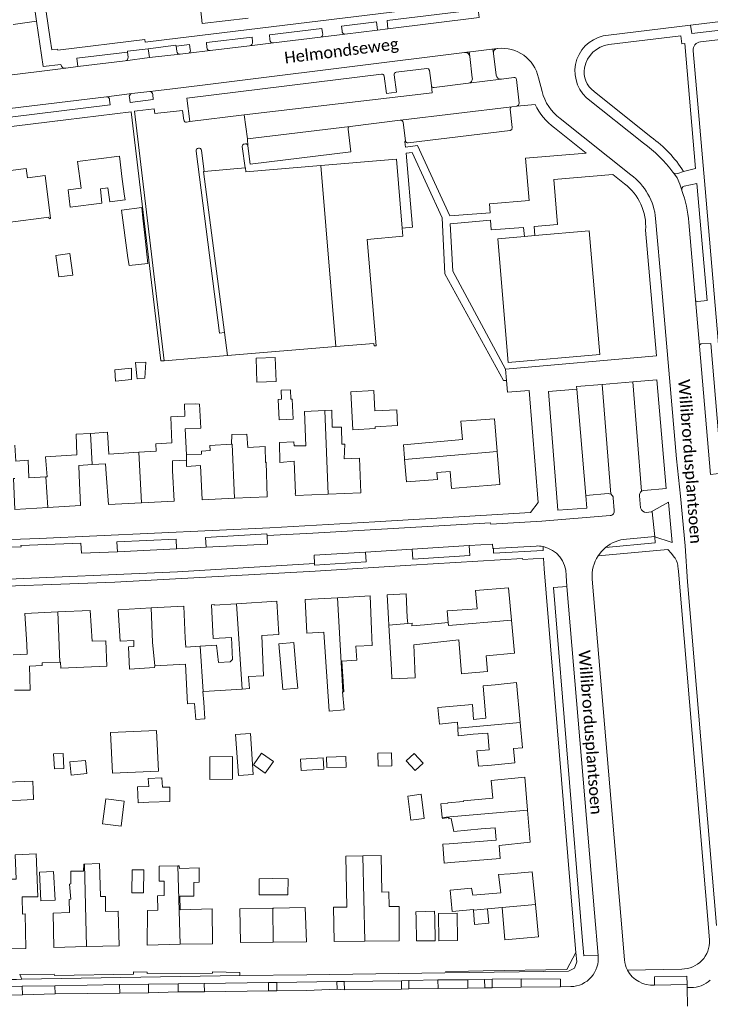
# Model space of a CAD drawing. Extents: x 177628 to 188968, y 384226 to 390673.
# Tile 80 of 256: x 182567 to 182715, y 385806 to 386016. Entities that reach past the tile are written whole.
import ezdxf

# ---------------------------------------------------------------- set-up
doc = ezdxf.new("R2010")
doc.units = 0
for name, color, linetype, lineweight in [('B01_F', 14, 'Continuous', 9), ('B01_T', 14, 'Continuous', 9), ('B02_F', 14, 'Continuous', 9), ('B02_T', 14, 'Continuous', 9), ('B07_D', 14, 'Continuous', 9), ('B11_F', 14, 'Continuous', 9), ('B11_S', 14, 'Continuous', 9), ('B14_F', 14, 'Continuous', 9), ('T01_T', 253, 'Continuous', 9), ('T04_T', 253, 'HAAG', 9), ('T22_F', 253, 'Continuous', 9), ('V00_F', 8, 'Continuous', 9), ('V00_T', 8, 'Continuous', 9), ('Z06', 7, 'Continuous', 9)]:
    doc.layers.add(name, color=color, linetype=linetype, lineweight=lineweight)
doc.styles.add('Legend', font='calibri.ttf')
doc.linetypes.add('HAAG', pattern='A,4,-1,[5,TOPOCAD.SHX,S=0.35,R=0,X=-0.35,Y=-0.35],-1', length=6)

msp = doc.modelspace()

# ---------------------------------------------------------------- linework, layer by layer
at = {"layer": 'B01_F', "linetype": 'Continuous'}
for points in [[(182589.859, 385978.429), (182589.356, 385982.07)], [(182619.986, 385921.523), (182619.877, 385924.881)], [(182626.07, 385921.741), (182623.063, 385921.512), (182622.943, 385925.794)], [(182649.439, 385925.296), (182649.681, 385922.381)], [(182580.109, 385918.818), (182580.041, 385920.869), (182582.912, 385921.029)], [(182582.912, 385921.029), (182585.783, 385921.188), (182585.94, 385919.053)], [(182600.099, 385919.805), (182600.055, 385921.838), (182603.097, 385921.97)], [(182603.097, 385921.97), (182603.117, 385920.622), (182606.066, 385920.824)], [(182646.312, 385886.745), (182646.231, 385888.126)], [(182646.873, 385877.17), (182646.312, 385886.745)], [(182642.758, 385882.397), (182642.607, 385885.811)], [(182566.011, 385880.394), (182569.034, 385880.498), (182568.952, 385882.56)], [(182605.982, 385882.21), (182602.922, 385882.031), (182602.816, 385883.941)], [(182609.505, 385882.416), (182605.982, 385882.21)], [(182666.518, 385873.784), (182669.035, 385873.977)], [(182668.246, 385856.824), (182665.459, 385856.575)], [(182669.9, 385839.641), (182670.123, 385836.826), (182659.548, 385835.986)], [(182672.248, 385833.585), (182669.793, 385833.396)], [(182670.268, 385829.525), (182664.262, 385829.04)], [(182656.14, 385824.2), (182656.108, 385825.56), (182652.101, 385825.465), (182652.149, 385824.075)]]:
    msp.add_lwpolyline(points, dxfattribs=at)
at = {"layer": 'B01_T', "linetype": 'Continuous'}
for points in [[(182616.291, 386016.486), (182606.413, 386015.319), (182605.321, 386026.078), (182614.92, 386027.297)], [(182579.804, 385985.79), (182580.539, 385980.097), (182577.782, 385979.741), (182578.252, 385976.097)], [(182589.356, 385982.07), (182588.728, 385986.94), (182579.804, 385985.79)], [(182631.768, 385984.944), (182647.963, 385986.308), (182649.204, 385971.578)], [(182561.633, 385977.544), (182560.898, 385983.309), (182568.832, 385984.32), (182569.085, 385982.336), (182572.894, 385982.821), (182574.026, 385973.642), (182573.719, 385973.603), (182573.677, 385973.93), (182564.928, 385972.814)], [(182606.881, 385983.72), (182606.728, 385983.707), (182611.188, 385949.286)], [(182615.609, 385984.465), (182606.881, 385983.72)], [(182615.609, 385984.465), (182615.723, 385984.475), (182615.798, 385983.599)], [(182615.798, 385983.599), (182631.768, 385984.944)], [(182649.204, 385971.578), (182649.351, 385969.832), (182641.682, 385969.187)], [(182677.543, 385970.007), (182689.112, 385971.011), (182691.406, 385944.582), (182671.826, 385942.883), (182669.655, 385969.323), (182675.327, 385969.815)], [(182635.026, 385946.264), (182643.152, 385946.932), (182643.195, 385946.424), (182643.594, 385946.457), (182641.682, 385969.187)], [(182675.327, 385969.815), (182677.543, 385970.007)], [(182611.188, 385949.286), (182611.827, 385944.356)], [(182611.827, 385944.356), (182635.026, 385946.264)], [(182664.084, 385930.447), (182668.92, 385930.847), (182669.498, 385923.87)], [(182633.38, 385914.692), (182640.343, 385914.973), (182640.09, 385922.424), (182636.754, 385922.263)], [(182649.7, 385922.149), (182649.681, 385922.381)], [(182669.498, 385923.87), (182670.082, 385916.813), (182663.006, 385916.227)], [(182613.369, 385913.845), (182606.396, 385913.538), (182606.066, 385920.824)], [(182619.986, 385921.523), (182620.086, 385921.526), (182620.342, 385914.152), (182613.369, 385913.845)], [(182626.07, 385921.741), (182626.408, 385914.837), (182626.323, 385914.832), (182626.346, 385914.408), (182633.38, 385914.692)], [(182659.434, 385919.6), (182656.602, 385919.366), (182656.725, 385917.885), (182650.099, 385917.337), (182649.7, 385922.149)], [(182573.417, 385911.863), (182566.406, 385911.443), (182566.087, 385918.066), (182566.378, 385918.082)], [(182569.365, 385918.242), (182573.023, 385918.438)], [(182573.023, 385918.438), (182573.313, 385918.454)], [(182580.109, 385918.818), (182580.429, 385912.284), (182573.417, 385911.863)], [(182593.431, 385912.86), (182586.422, 385912.492), (182585.94, 385919.053)], [(182600.099, 385919.805), (182600.44, 385913.228), (182593.431, 385912.86)], [(182659.434, 385919.6), (182659.732, 385915.925), (182663.006, 385916.227)], [(182642.607, 385885.811), (182642.315, 385892.974), (182635.366, 385892.575)], [(182646.231, 385888.126), (182645.958, 385893.175), (182650.006, 385893.394), (182650.279, 385888.34)], [(182672.537, 385887.768), (182671.931, 385894.718), (182664.84, 385894.1), (182665.18, 385890.206)], [(182595.541, 385890.408), (182602.516, 385890.784), (182602.816, 385883.941)], [(182613.784, 385891.291), (182609.01, 385890.974), (182609.002, 385891.14), (182608.406, 385891.096), (182608.772, 385883.869), (182612.704, 385884.104)], [(182619.203, 385884.492), (182622.794, 385884.706), (182622.417, 385891.864), (182613.784, 385891.291)], [(182635.366, 385892.575), (182628.421, 385892.176), (182628.796, 385885.007), (182632.427, 385885.218)], [(182575.61, 385889.546), (182568.544, 385889.242), (182568.952, 385882.56)], [(182582.505, 385889.843), (182575.61, 385889.546)], [(182582.946, 385883.286), (182582.505, 385889.843)], [(182591.806, 385883.446), (182588.883, 385883.314), (182588.507, 385890.028), (182595.541, 385890.408)], [(182662.424, 385876.415), (182667.405, 385876.85), (182667.114, 385880.187), (182673.152, 385880.713), (182672.537, 385887.768)], [(182586.071, 385877.948), (182585.824, 385883.409), (182582.946, 385883.286)], [(182669.035, 385873.977), (182673.617, 385874.458), (182674.418, 385865.945)], [(182674.418, 385865.945), (182674.928, 385860.526), (182672.937, 385860.339), (182673.224, 385857.292), (182668.246, 385856.824)], [(182668.538, 385849.72), (182668.227, 385853.52), (182675.402, 385854.202), (182675.992, 385847.176)], [(182675.992, 385847.176), (182676.568, 385840.309), (182669.9, 385839.641)], [(182669.051, 385843.44), (182669.268, 385840.788)], [(182677.648, 385826.991), (182676.993, 385834.026), (182672.248, 385833.585)], [(182581.698, 385818.021), (182588.673, 385818.192), (182588.457, 385825.604), (182585.804, 385825.523)], [(182596.986, 385825.79), (182594.737, 385825.733), (182594.645, 385818.354), (182601.748, 385818.563)], [(182601.748, 385818.563), (182608.629, 385818.637), (182608.598, 385826.086), (182601.704, 385825.91)], [(182621.603, 385818.945), (182614.654, 385818.866), (182614.458, 385826.117), (182621.52, 385826.258)], [(182621.52, 385826.258), (182621.738, 385826.262)], [(182628.469, 385826.386), (182628.712, 385819.025), (182621.603, 385818.945)], [(182641.205, 385819.167), (182634.618, 385819.11), (182634.515, 385826.438), (182637.327, 385826.468)], [(182646.371, 385826.564), (182648.527, 385826.587), (182648.501, 385819.231), (182641.205, 385819.167)], [(182667.431, 385826.103), (182670.536, 385826.406)], [(182670.536, 385826.406), (182671.108, 385819.452), (182678.287, 385820.119), (182677.648, 385826.991)], [(182565.099, 385817.545), (182568.73, 385817.65), (182568.575, 385825.002), (182568.059, 385824.984)], [(182578.088, 385825.287), (182574.576, 385825.179), (182574.696, 385817.849), (182581.698, 385818.021)], [(182656.14, 385824.2), (182656.199, 385819.284), (182652.207, 385819.236), (182652.149, 385824.075)]]:
    msp.add_lwpolyline(points, dxfattribs=at)
at = {"layer": 'B02_F', "linetype": 'Continuous'}
for points in [[(182593.558, 385975.977), (182589.173, 385975.415)], [(182643.423, 385928.734), (182638.625, 385928.45)], [(182571.681, 385833.95), (182571.983, 385827.774), (182574.993, 385827.925), (182574.691, 385834.101)]]:
    msp.add_lwpolyline(points, dxfattribs=at)
at = {"layer": 'B02_T', "linetype": 'Continuous'}
msp.add_lwpolyline([(182664.623, 385822.774), (182667.701, 385822.995), (182667.431, 385826.103)], dxfattribs=at)
at = {"layer": 'B07_D', "linetype": 'Continuous'}
for points in [[(182635.026, 385946.264), (182631.768, 385984.944)], [(182633.38, 385914.692), (182632.658, 385932.571)], [(182582.54, 385927.718), (182582.912, 385921.029)], [(182612.718, 385925.401), (182612.86, 385925.407), (182613.369, 385913.845)], [(182592.864, 385923.667), (182593.431, 385912.86)], [(182603.11, 385923.122), (182603.097, 385921.97)], [(182649.7, 385922.149), (182669.498, 385923.87)], [(182573.023, 385918.438), (182573.417, 385911.863)], [(182613.784, 385891.291), (182614.994, 385873.06)], [(182636.519, 385872.5), (182635.366, 385892.575)], [(182575.985, 385878.815), (182575.61, 385889.546)], [(182596.281, 385878.03), (182595.823, 385883.085), (182595.541, 385890.408)], [(182646.312, 385886.745), (182650.409, 385887.081)], [(182659.006, 385887.325), (182659.068, 385886.659), (182672.537, 385887.768)], [(182606.649, 385872.565), (182605.982, 385882.21)], [(182674.418, 385865.945), (182661.079, 385864.69)], [(182675.992, 385847.176), (182657.738, 385845.644)], [(182641.205, 385819.167), (182640.803, 385837.403)], [(182581.698, 385818.021), (182581.266, 385835.624)], [(182601.748, 385818.563), (182601.257, 385835.252)], [(182621.603, 385818.945), (182621.52, 385826.258)], [(182664.429, 385825.842), (182667.431, 385826.103)], [(182670.536, 385826.406), (182677.648, 385826.991)]]:
    msp.add_lwpolyline(points, dxfattribs=at)
at = {"layer": 'B11_F', "linetype": 'Continuous'}
for points in [[(182602.656, 385933.979), (182602.754, 385931.368), (182599.743, 385931.284), (182599.952, 385925.678), (182596.544, 385925.481), (182596.585, 385923.9), (182592.864, 385923.667)], [(182604.988, 385934.002), (182602.656, 385933.979)], [(182603.11, 385923.122), (182602.825, 385928.707), (182606.111, 385928.803), (182605.826, 385933.956), (182604.988, 385934.002)], [(182566.399, 385925.178), (182566.618, 385921.8), (182569.211, 385921.954), (182569.365, 385918.242)], [(182665.18, 385890.206), (182658.778, 385889.76), (182659.006, 385887.325)], [(182659.006, 385887.325), (182653.961, 385886.828)], [(182632.427, 385885.218), (182633.541, 385868.337), (182636.775, 385868.593), (182636.418, 385872.5), (182636.519, 385872.5)], [(182662.424, 385876.415), (182661.844, 385876.351), (182661.264, 385883.597), (182651.657, 385882.551), (182651.871, 385877.355)], [(182636.519, 385872.5), (182636.682, 385872.5), (182636.317, 385879.019)], [(182651.871, 385877.355), (182651.943, 385875.497), (182646.967, 385875.258), (182646.873, 385877.17)], [(182606.649, 385872.565), (182606.592, 385872.562), (182606.806, 385870.291)], [(182606.709, 385872.568), (182606.649, 385872.565)], [(182614.994, 385873.06), (182606.709, 385872.568)], [(182669.268, 385840.788), (182659.231, 385839.991)], [(182659.548, 385835.986), (182658.163, 385835.863), (182657.833, 385839.882), (182659.231, 385839.991)]]:
    msp.add_lwpolyline(points, dxfattribs=at)
at = {"layer": 'B11_S', "linetype": 'Continuous'}
for points in [[(182578.252, 385976.097), (182585.008, 385976.897), (182584.709, 385979.971), (182586.295, 385980.171), (182586.72, 385977.238), (182589.974, 385977.603), (182589.859, 385978.429)], [(182622.943, 385925.794), (182625.99, 385925.94), (182626.089, 385925.04), (182628.604, 385925.054), (182628.289, 385932.356), (182632.658, 385932.571)], [(182632.658, 385932.571), (182634.117, 385932.643), (182634.205, 385929.059), (182636.229, 385929.054), (182636.261, 385925.423), (182636.892, 385925.389), (182636.754, 385922.263)], [(182649.439, 385925.296), (182662.074, 385926.422), (182661.722, 385930.319), (182664.084, 385930.447)], [(182582.54, 385927.718), (182579.525, 385927.53), (182579.653, 385923.159), (182572.916, 385922.719), (182573.313, 385918.454)], [(182592.864, 385923.667), (182586.47, 385923.266), (182586.175, 385927.944), (182582.54, 385927.718)], [(182619.877, 385924.881), (182616.173, 385924.703), (182615.993, 385927.55), (182612.763, 385927.49), (182612.718, 385925.401)], [(182612.718, 385925.401), (182608.034, 385925.153), (182608.145, 385924.028), (182606.29, 385923.889), (182606.273, 385923.285), (182603.11, 385923.122)], [(182650.409, 385887.081), (182650.279, 385888.34)], [(182653.961, 385886.828), (182651.266, 385886.563), (182651.287, 385887.125), (182650.409, 385887.081)], [(182619.203, 385884.492), (182619.521, 385875.921), (182616.346, 385875.77), (182616.532, 385873.151), (182614.994, 385873.06)], [(182596.281, 385878.03), (182596.272, 385877.662), (182590.899, 385877.307), (182590.657, 385882.1), (182591.848, 385882.144), (182591.806, 385883.446)], [(182609.505, 385882.416), (182609.918, 385878.738), (182612.393, 385878.888), (182612.946, 385879.388), (182612.704, 385884.104)], [(182636.317, 385879.019), (182639.457, 385879.214), (182639.239, 385882.23), (182642.758, 385882.397)], [(182575.985, 385878.815), (182572.203, 385878.692), (182572.238, 385878.072), (182569.528, 385877.988), (182569.671, 385872.856), (182566.335, 385872.796)], [(182576.154, 385878.821), (182575.985, 385878.815)], [(182576.154, 385878.821), (182576.256, 385877.504), (182586.071, 385877.948)], [(182606.806, 385870.291), (182607.014, 385866.669), (182605.054, 385866.538), (182604.759, 385870.014), (182603.331, 385869.896), (182602.86, 385878.4), (182596.281, 385878.03)], [(182661.079, 385864.69), (182661.025, 385865.958), (182657.188, 385865.588), (182656.782, 385869.157), (182664.236, 385869.745), (182664.392, 385866.584), (182667.065, 385866.811), (182666.518, 385873.784)], [(182665.459, 385856.575), (182665.163, 385859.838), (182667.751, 385860.059), (182667.459, 385863.674), (182664.349, 385863.42), (182661.147, 385863.08), (182661.079, 385864.69)], [(182668.538, 385849.72), (182662.277, 385849.189), (182662.32, 385849.011), (182658.952, 385848.773), (182658.969, 385848.644), (182657.421, 385848.539), (182657.738, 385845.644)], [(182657.738, 385845.644), (182657.765, 385845.401), (182659.182, 385845.613), (182659.177, 385845.335), (182659.628, 385845.382), (182660.19, 385842.595), (182666.09, 385843.188), (182669.051, 385843.44)], [(182561.328, 385830.955), (182561.529, 385830.961), (182561.523, 385831.478), (182564.598, 385831.57), (182564.589, 385832.454), (182566.665, 385832.445), (182566.474, 385837.609), (182570.965, 385837.819), (182571.29, 385828.682), (182567.926, 385828.664), (182568.059, 385824.984)], [(182640.803, 385837.403), (182637.16, 385837.346), (182637.327, 385826.468)], [(182646.371, 385826.564), (182646.3, 385829.743), (182644.863, 385829.69), (182644.696, 385837.464), (182640.803, 385837.403)], [(182581.266, 385835.624), (182581.14, 385835.619), (182581.089, 385834.153), (182578.349, 385834.116), (182578.365, 385831.427), (182578.098, 385831.376), (182578.349, 385828.139), (182578.027, 385828.109), (182578.088, 385825.287)], [(182585.804, 385825.523), (182585.802, 385828.695), (182584.682, 385828.719), (182584.477, 385835.76), (182581.266, 385835.624)], [(182596.986, 385825.79), (182596.911, 385828.893), (182598.327, 385828.96), (182598.327, 385832.027), (182597.208, 385831.989), (182597.232, 385835.212), (182601.257, 385835.252)], [(182601.257, 385835.252), (182601.522, 385835.255), (182601.556, 385834.721), (182605.767, 385834.855), (182605.825, 385831.762), (182604.631, 385831.735), (182604.656, 385828.825), (182601.64, 385828.788), (182601.704, 385825.91)], [(182669.793, 385833.396), (182670.268, 385829.525)], [(182664.429, 385825.842), (182664.421, 385825.969), (182659.884, 385825.547), (182659.403, 385830.103), (182664.004, 385830.545), (182664.262, 385829.04)], [(182628.469, 385826.386), (182621.738, 385826.262)]]:
    msp.add_lwpolyline(points, dxfattribs=at)
at = {"layer": 'B14_F', "linetype": 'Continuous'}
for points in [[(182589.173, 385975.415), (182590.537, 385965.218), (182590.801, 385963.628), (182594.797, 385964.031), (182594.621, 385966.005), (182594.146, 385970.114)], [(182593.741, 385973.683), (182593.558, 385975.977)], [(182594.146, 385970.114), (182593.741, 385973.683)], [(182575.145, 385965.766), (182575.77, 385961.147), (182578.767, 385961.553), (182578.141, 385966.172), (182575.145, 385965.766)], [(182622.212, 385938.8), (182618.104, 385938.675), (182617.954, 385943.781), (182622.062, 385943.906), (182622.212, 385938.8)], [(182591.31, 385941.619), (182591.348, 385939.261), (182587.898, 385938.892), (182587.75, 385941.268), (182591.31, 385941.619)], [(182592.479, 385939.974), (182592.534, 385939.34), (182594.2, 385939.481), (182594.367, 385942.96), (182592.203, 385942.885), (182592.479, 385939.974)], [(182623.391, 385934.992), (182622.642, 385934.928), (182622.858, 385930.641), (182625.883, 385930.757), (182625.635, 385935.021), (182625.369, 385935.027), (182625.312, 385937.049), (182623.287, 385936.959), (182623.391, 385934.992)], [(182638.625, 385928.45), (182638.205, 385936.626), (182643.127, 385936.88), (182643.338, 385932.503)], [(182643.338, 385932.503), (182648.009, 385932.753), (182648.201, 385929.396), (182643.404, 385929.136)], [(182643.404, 385929.136), (182643.423, 385928.734)], [(182626.85, 385873.227), (182623.653, 385872.978), (182622.784, 385882.702), (182626.046, 385883.048), (182626.623, 385876.001)], [(182626.85, 385873.227), (182626.623, 385876.001)], [(182597.078, 385855.524), (182596.687, 385864.241), (182586.852, 385863.795), (182587.243, 385855.078), (182597.078, 385855.524)], [(182614.176, 385854.611), (182617.345, 385854.833), (182616.732, 385863.576), (182613.563, 385863.354), (182614.176, 385854.611)], [(182576.857, 385856.113), (182574.84, 385856.007), (182574.671, 385859.206), (182576.688, 385859.312), (182576.857, 385856.113)], [(182619.894, 385855.121), (182621.648, 385857.608), (182619.135, 385859.345), (182617.381, 385856.858), (182619.894, 385855.121)], [(182644.051, 385856.568), (182643.981, 385859.369), (182646.929, 385859.43), (182646.999, 385856.629), (182644.051, 385856.568)], [(182651.748, 385859.31), (182650.036, 385857.755), (182651.952, 385855.648), (182653.664, 385857.203), (182651.748, 385859.31)], [(182578.4, 385854.688), (182578.13, 385857.503), (182581.497, 385857.827), (182581.767, 385855.012), (182578.4, 385854.688)], [(182612.914, 385858.622), (182612.925, 385853.83), (182608.082, 385853.766), (182608.071, 385858.558), (182612.914, 385858.622)], [(182632.267, 385858.362), (182632.413, 385855.911), (182627.625, 385855.626), (182627.479, 385858.077), (182632.267, 385858.362)], [(182633.043, 385856.277), (182637.196, 385856.359), (182637.151, 385858.622), (182632.998, 385858.54), (182633.043, 385856.277)], [(182560.877, 385851.174), (182560.808, 385853.026), (182570.222, 385853.373), (182570.291, 385851.521)], [(182595.066, 385848.857), (182599.547, 385849.049), (182599.519, 385852.074), (182597.939, 385852.091), (182597.82, 385854.094), (182594.913, 385853.94), (182595.003, 385852.264)], [(182567.667, 385849.328), (182560.982, 385849.094), (182560.877, 385851.174)], [(182567.667, 385849.328), (182570.369, 385849.429), (182570.291, 385851.521)], [(182595.003, 385852.264), (182592.631, 385852.168), (182592.769, 385848.764), (182595.066, 385848.857)], [(182585.135, 385844.25), (182589.103, 385843.741), (182589.789, 385849.088), (182585.821, 385849.597), (182585.135, 385844.25)], [(182653.249, 385850.566), (182650.382, 385850.208), (182651.027, 385845.06), (182653.894, 385845.418), (182653.249, 385850.566)], [(182571.681, 385833.95), (182574.691, 385834.101)], [(182591.424, 385829.544), (182593.865, 385829.503), (182593.942, 385834.397), (182591.501, 385834.438), (182591.424, 385829.544)], [(182618.622, 385832.476), (182618.598, 385829.084), (182621.488, 385829.089)], [(182618.622, 385832.476), (182621.501, 385832.556)], [(182621.501, 385832.556), (182624.792, 385832.514)], [(182624.748, 385829.093), (182624.792, 385832.514)], [(182621.488, 385829.089), (182621.637, 385829.089)], [(182624.748, 385829.093), (182621.637, 385829.089)], [(182664.623, 385822.774), (182664.429, 385825.842)], [(182657.049, 385819.28), (182656.96, 385825.094), (182660.93, 385825.154), (182661.019, 385819.341), (182657.049, 385819.28)]]:
    msp.add_lwpolyline(points, dxfattribs=at)
at = {"layer": 'T01_T', "linetype": 'Continuous'}
msp.add_lwpolyline([(182713.905, 385980.068), (182712.09, 386001.332)], dxfattribs=at)
at = {"layer": 'T04_T', "linetype": 'HAAG'}
for points in [[(182676.6, 385910.8), (182655.366, 385909.546)], [(182651.64, 385909.326), (182643.341, 385908.837)], [(182679.55, 385898.752), (182679.36, 385901.04), (182674.98, 385900.745), (182674.93, 385900.985), (182651.022, 385899.531)], [(182686.294, 385816.735), (182685.521, 385826.048)], [(182666.518, 385812.832), (182684.34, 385813.14), (182686.294, 385816.735)], [(182658.412, 385812.692), (182663.328, 385812.777)]]:
    msp.add_lwpolyline(points, dxfattribs=at)
at = {"layer": 'T22_F', "linetype": 'Continuous'}
for points in [[(182567.436, 385812.072), (182574.834, 385812.144)], [(182591.752, 385812.646), (182594.676, 385812.592)], [(182608.66, 385812.656), (182614.512, 385812.482)]]:
    msp.add_lwpolyline(points, dxfattribs=at)
at = {"layer": 'V00_F', "linetype": 'Continuous'}
for points in [[(182662.621, 386009.145), (182662.52, 386009.132)], [(182669.581, 386009.984), (182669.457, 386009.97)], [(182670.314, 386003.426), (182670.402, 386003.437)], [(182595.853, 386000.116), (182595.97, 385999.058)], [(182648.847, 385994.65), (182648.784, 385994.642)], [(182707.157, 385983.371), (182707.035, 385983.532)], [(182707.157, 385983.371), (182707.922, 385982.366), (182708.549, 385980.993), (182708.953, 385979.677)], [(182708.953, 385979.677), (182708.97, 385979.623)], [(182711.864, 385956.32), (182711.869, 385956.261)], [(182711.869, 385956.261), (182712.718, 385946.43)], [(182712.724, 385946.36), (182712.718, 385946.43)], [(182693.756, 385914.728), (182691.922, 385938.188)], [(182698.449, 385938.746), (182700.339, 385915.337)], [(182683.036, 385809.445), (182683.039, 385811.04), (182674.618, 385811.118)], [(182620.619, 385808.552), (182620.604, 385810.335)], [(182622.378, 385810.36), (182622.385, 385808.576)]]:
    msp.add_lwpolyline(points, dxfattribs=at)
at = {"layer": 'V00_F', "linetype": 'Continuous', "extrusion": (0, 0, -1)}
msp.add_arc((-182595.246, 386000.188), 0.611, 90.77391, 186.72371, dxfattribs=at)
at = {"layer": 'V00_T', "linetype": 'Continuous'}
for points in [[(182571.057, 386015.802), (182566.1, 386050.31), (182556.68, 386135.7)], [(182573.954, 386011.937), (182568.56, 386049.002)], [(182669.84, 386020.573), (182598.291, 386011.804)], [(182665.62, 386016.584), (182665.411, 386018.324), (182645.965, 386015.976), (182646.107, 386014.206)], [(182758.335, 386017.891), (182749.489, 386016.327), (182741.599, 386015.039), (182737.383, 386014.391), (182718.461, 386012.062), (182712.949, 386011.435)], [(182571.057, 386015.802), (182566.049, 386015.119)], [(182576.204, 386006.546), (182572.447, 386006.093), (182571.057, 386015.802)], [(182643.91, 386013.921), (182643.693, 386015.677), (182636.209, 386014.767), (182636.327, 386013.742)], [(182646.107, 386014.206), (182665.62, 386016.584)], [(182710.826, 386014.958), (182693.257, 386012.817)], [(182725.457, 386016.723), (182710.826, 386014.958)], [(182726.291, 386016.133), (182726.426, 386014.966), (182711.082, 386013.15), (182710.826, 386014.958)], [(182632.124, 386013.352), (182632.012, 386014.257), (182620.809, 386012.868), (182620.903, 386011.869)], [(182631.724, 386012.414), (182636.936, 386013.059)], [(182643.91, 386013.921), (182636.936, 386013.059)], [(182643.91, 386013.921), (182646.107, 386014.206)], [(182598.291, 386011.804), (182594.257, 386011.342), (182594.191, 386011.931), (182575.563, 386009.626), (182575.527, 386009.813), (182574.322, 386009.671), (182573.954, 386011.937)], [(182600.842, 386010.459), (182600.815, 386010.683), (182594.903, 386009.935)], [(182603.898, 386009.76), (182603.729, 386010.827), (182600.842, 386010.459)], [(182617.191, 386011.397), (182617.084, 386012.427), (182607.328, 386011.265), (182607.412, 386010.19)], [(182616.571, 386010.539), (182621.69, 386011.166)], [(182621.69, 386011.166), (182631.724, 386012.414)], [(182709.298, 385983.71), (182711.878, 385984.32), (182709.558, 386011.027), (182708.971, 386010.983), (182708.77, 386012.679), (182693.348, 386010.799)], [(182590.481, 386009.181), (182579.642, 386007.882), (182579.856, 386006.096)], [(182594.903, 386009.935), (182590.452, 386009.384), (182590.481, 386009.181)], [(182590.481, 386009.181), (182590.611, 386008.094)], [(182594.903, 386009.935), (182595.171, 386008.038)], [(182595.171, 386008.038), (182601.752, 386008.74)], [(182600.842, 386010.459), (182600.984, 386009.373)], [(182603.484, 386008.953), (182601.752, 386008.74)], [(182603.484, 386008.953), (182608.122, 386009.531)], [(182616.571, 386010.539), (182608.122, 386009.531)], [(182662.52, 386009.132), (182615.593, 386003.305)], [(182663.525, 386009.257), (182662.52, 386009.132)], [(182669.457, 386009.97), (182662.621, 386009.145)], [(182663.525, 386009.257), (182663.636, 386008.301)], [(182668.683, 386008.91), (182668.569, 386009.809), (182669.457, 386009.97)], [(182669.266, 386004.305), (182668.683, 386008.91)], [(182669.581, 386009.984), (182669.519, 386009.977), (182669.457, 386009.97)], [(182712.09, 386001.332), (182711.36, 386009.486)], [(182579.856, 386006.096), (182589.994, 386007.305)], [(182589.994, 386007.305), (182595.171, 386008.038)], [(182663.636, 386008.301), (182664.173, 386003.699)], [(182562.874, 386003.994), (182577.31, 386005.756)], [(182577.31, 386005.756), (182579.856, 386006.096)], [(182603.782, 385994.345), (182603.161, 385999.343), (182630.292, 386002.697), (182644.774, 386004.493)], [(182647.458, 386004.312), (182647.944, 386000.638), (182645.843, 386000.376), (182645.35, 386004.06)], [(182654.417, 386005.718), (182647.921, 386004.884)], [(182655, 386005.26), (182654.795, 386005.6), (182654.417, 386005.718)], [(182655.433, 386002.059), (182655, 386005.26)], [(182607.075, 386002.243), (182599.515, 386001.31)], [(182615.593, 386003.305), (182607.075, 386002.243)], [(182663.343, 386002.562), (182655.982, 386001.649)], [(182670.314, 386003.426), (182663.343, 386002.562)], [(182673.078, 386003.778), (182670.402, 386003.437)], [(182673.625, 386003.332), (182674.149, 385998.275)], [(182679.068, 386000.809), (182678.336, 386003.709)], [(182591.39, 386000.336), (182585.965, 385999.657)], [(182595.254, 386000.799), (182591.39, 386000.336)], [(182599.515, 386001.31), (182595.254, 386000.799)], [(182655.433, 386002.059), (182655.621, 386000.507), (182615.388, 385995.79)], [(182702.409, 385991.023), (182690.191, 386000.809)], [(182586.654, 385998.962), (182586.754, 385997.96), (182560.696, 385994.735), (182560.547, 385995.847)], [(182561.149, 385996.657), (182585.965, 385999.657)], [(182595.97, 385999.058), (182591.027, 385998.434), (182590.874, 385999.498)], [(182674.149, 385998.275), (182674.047, 385997.882), (182673.716, 385997.646)], [(182677.599, 385998.041), (182673.716, 385997.646)], [(182700.741, 385989.758), (182688.597, 385999.454)], [(182430.63, 385976.78), (182591.236, 385996.469)], [(182591.236, 385996.469), (182597.613, 385943.187), (182598.339, 385943.247)], [(182591.965, 385996.558), (182592.552, 385996.63), (182596.168, 385997.11)], [(182598.339, 385943.247), (182591.965, 385996.558)], [(182596.168, 385997.11), (182596.313, 385996.056), (182602.257, 385996.759), (182602.529, 385994.684)], [(182648.847, 385994.65), (182672.644, 385997.535)], [(182672.644, 385997.535), (182672.356, 385997.342), (182672.281, 385997.004)], [(182672.281, 385997.004), (182672.697, 385993.069)], [(182673.716, 385997.646), (182672.644, 385997.535)], [(182603.08, 385994.257), (182603.782, 385994.345)], [(182615.388, 385995.79), (182603.782, 385994.345)], [(182616.089, 385990.633), (182615.388, 385995.79)], [(182648.784, 385994.642), (182638.028, 385993.325)], [(182649.879, 385990.224), (182649.367, 385994.179)], [(182698.052, 385982.966), (182682.964, 385995.024)], [(182616.089, 385990.633), (182638.028, 385993.325)], [(182637.631, 385992.77), (182638.227, 385987.882), (182616.701, 385985.256), (182616.202, 385989.169), (182616.2, 385989.195)], [(182672.272, 385992.424), (182650.454, 385989.789)], [(182667.983, 385974.875), (182667.871, 385976.791), (182676.291, 385977.511), (182675.508, 385986.506), (182688.525, 385987.581), (182681.731, 385993.028)], [(182672.697, 385993.069), (182672.603, 385992.668), (182672.272, 385992.424)], [(182615.724, 385989.579), (182615.422, 385989.554)], [(182616.2, 385989.195), (182616.096, 385990.58), (182616.089, 385990.633)], [(182649.879, 385990.224), (182649.728, 385989.994), (182649.861, 385988.9), (182652.452, 385989.208), (182659.392, 385974.177), (182667.983, 385974.875)], [(182605.12, 385988.021), (182610.149, 385949.152), (182611.188, 385949.286)], [(182606.881, 385983.72), (182606.303, 385988.205)], [(182615.015, 385989.035), (182615.609, 385984.465)], [(182649.204, 385971.578), (182651.392, 385971.78), (182650.009, 385987.624), (182651.318, 385987.737), (182657.753, 385973.755), (182658.33, 385961.796), (182670.844, 385938.985), (182671.471, 385939.039)], [(182707.157, 385983.371), (182707.59, 385983.161), (182708.06, 385983.26)], [(182708.06, 385983.26), (182709.298, 385983.71)], [(182677.543, 385970.007), (182677.381, 385971.927), (182682.387, 385972.341), (182681.607, 385981.943), (182694.175, 385983.051), (182696.678, 385981.058)], [(182709.431, 385980.573), (182712.161, 385981.151), (182714.378, 385956.084), (182712.369, 385955.892)], [(182719.522, 385915.355), (182718.39, 385927.535), (182713.905, 385980.068)], [(182668.075, 385973.29), (182659.446, 385972.493), (182659.972, 385962.396), (182671.26, 385941.47)], [(182675.327, 385969.815), (182675.14, 385971.739), (182668.195, 385971.224), (182668.075, 385973.29)], [(182703.353, 385973.621), (182704.68, 385958.544), (182707.784, 385922.274), (182708.675, 385914.277)], [(182711.864, 385956.32), (182710.439, 385972.801)], [(182701.2, 385971.13), (182703.51, 385944.32), (182671.26, 385941.47)], [(182712.369, 385955.892), (182712.043, 385955.974), (182711.869, 385956.261)], [(182712.724, 385946.36), (182715.07, 385918.9)], [(182715.07, 385918.9), (182717.497, 385919.225), (182715.142, 385946.956), (182713.172, 385946.835)], [(182598.339, 385943.247), (182611.827, 385944.356)], [(182671.26, 385941.47), (182671.471, 385939.039)], [(182671.471, 385939.039), (182671.69, 385936.52), (182676.34, 385936.89), (182678.24, 385912.92), (182676.6, 385910.8)], [(182698.449, 385938.746), (182703.599, 385939.186), (182705.612, 385915.901), (182700.82, 385915.494)], [(182686.486, 385937.181), (182680.44, 385936.64), (182682.46, 385911.28), (182688.658, 385911.744), (182688.429, 385914.422)], [(182686.486, 385937.181), (182686.44, 385937.72), (182691.922, 385938.188)], [(182686.486, 385937.181), (182688.429, 385914.422)], [(182691.922, 385938.188), (182698.449, 385938.746)], [(182688.429, 385914.422), (182693.19, 385914.829)], [(182694.287, 385913.907), (182694.509, 385911.261)], [(182699.904, 385914.377), (182700.12, 385911.77)], [(182716.344, 385822.539), (182710.126, 385895.999), (182709.656, 385903.647), (182708.675, 385914.277)], [(182702.365, 385910.916), (182706.076, 385912.991), (182706.875, 385904.38), (182702.931, 385905.667), (182702.445, 385905.627)], [(182630.051, 385906.411), (182668.07, 385908.61), (182668.11, 385908.3), (182679.01, 385908.97), (182693.64, 385910.14)], [(182701.4, 385910.791), (182702.365, 385910.916)], [(182702.365, 385910.916), (182702.596, 385910.95), (182703.2, 385905.579)], [(182643.341, 385908.837), (182620.87, 385907.51), (182571.59, 385905.24), (182527.53, 385903.7), (182476.423, 385902.405)], [(182655.366, 385909.546), (182651.64, 385909.326)], [(182607.266, 385903.372), (182607.118, 385905.472), (182620.284, 385906.219), (182620.293, 385905.872)], [(182620.293, 385905.872), (182630.051, 385906.411)], [(182620.293, 385905.872), (182620.389, 385904.06)], [(182692.626, 385903.309), (182703.268, 385904.309), (182703.2, 385905.579)], [(182697.09, 385905.12), (182702.445, 385905.627)], [(182561.393, 385903.229), (182567.725, 385903.463)], [(182567.725, 385903.463), (182567.696, 385903.773), (182580.528, 385904.227), (182580.636, 385902.1)], [(182588.332, 385902.422), (182588.219, 385904.542), (182600.854, 385905.114), (182600.962, 385903.043)], [(182600.962, 385903.043), (182607.266, 385903.372)], [(182607.266, 385903.372), (182620.389, 385904.06)], [(182651.303, 385902.943), (182651.432, 385900.822), (182663.615, 385901.589), (182663.523, 385903.746)], [(182651.303, 385902.943), (182663.523, 385903.746)], [(182663.523, 385903.746), (182668.512, 385904.039), (182668.58, 385903.09)], [(182679.289, 385903.515), (182679.343, 385902.659), (182668.711, 385902.084), (182668.717, 385903.098)], [(182677.784, 385903.64), (182668.717, 385903.098)], [(182692.626, 385903.309), (182691.774, 385902.483), (182691.054, 385901.54)], [(182580.636, 385902.1), (182588.332, 385902.422)], [(182588.332, 385902.422), (182600.962, 385903.043)], [(182630.341, 385901.693), (182641.373, 385902.337)], [(182630.341, 385901.693), (182630.446, 385899.899)], [(182630.446, 385899.899), (182630.465, 385899.572), (182641.487, 385900.242), (182641.373, 385902.337)], [(182641.373, 385902.337), (182651.303, 385902.943)], [(182668.717, 385903.098), (182668.58, 385903.09)], [(182691.054, 385901.54), (182705.97, 385902.885), (182706.755, 385902.012), (182707.34, 385901.289)], [(182651.022, 385899.531), (182630.61, 385898.29), (182587.77, 385895.91), (182552.97, 385894.6), (182527.28, 385893.83), (182500, 385893.185), (182468.37, 385892.21)], [(182630.446, 385899.899), (182601.15, 385898.125), (182561.705, 385896.445), (182561.605, 385898.25), (182540.727, 385897.622)], [(182685.521, 385826.048), (182679.55, 385898.752)], [(182684.401, 385895.008), (182684.2, 385897.37)], [(182708.141, 385898.871), (182708.312, 385897.406), (182714.577, 385822.946)], [(182684.401, 385895.008), (182681.533, 385894.774), (182687.682, 385820.076)], [(182690.277, 385825.245), (182684.401, 385895.008)], [(182689.8, 385896.584), (182695.888, 385824.547)], [(182690.277, 385825.245), (182691.058, 385816.091)], [(182696.674, 385815.19), (182695.888, 385824.547)], [(182714.864, 385819.414), (182714.577, 385822.946)], [(182691.058, 385816.091), (182688.031, 385816.033), (182687.682, 385820.076)], [(182686.294, 385816.735), (182686.475, 385814.766), (182686.009, 385813.386), (182684.711, 385812.8), (182658.331, 385812.405)], [(182663.328, 385812.777), (182666.518, 385812.832)], [(182697.327, 385813.013), (182708.952, 385813.202)], [(182567.436, 385812.072), (182567.909, 385811.037)], [(182614.51, 385811.825), (182567.909, 385811.037)], [(182591.752, 385812.646), (182591.758, 385812.156), (182574.862, 385811.834), (182574.834, 385812.144)], [(182608.66, 385812.656), (182608.618, 385812.366), (182594.666, 385812.284), (182594.676, 385812.592)], [(182614.51, 385811.825), (182614.512, 385812.482)], [(182628.815, 385811.989), (182614.51, 385811.825)], [(182658.331, 385812.405), (182628.815, 385811.989)], [(182636.778, 385810.553), (182648.999, 385810.722)], [(182648.999, 385810.722), (182650.567, 385810.803)], [(182649.005, 385808.927), (182648.999, 385810.722)], [(182650.567, 385810.803), (182656.828, 385810.886)], [(182650.567, 385810.803), (182650.624, 385808.999)], [(182656.828, 385810.886), (182663.219, 385810.935)], [(182656.828, 385810.886), (182656.856, 385809.059)], [(182663.219, 385810.935), (182666.794, 385810.988)], [(182663.246, 385809.152), (182663.219, 385810.935)], [(182666.794, 385810.988), (182668.386, 385811.042)], [(182666.794, 385810.988), (182666.811, 385809.202)], [(182668.386, 385811.042), (182674.618, 385811.118)], [(182668.395, 385809.223), (182668.386, 385811.042)], [(182674.618, 385811.118), (182674.607, 385809.345)], [(182710.061, 385809.934), (182710.012, 385811.681), (182703.117, 385811.564), (182703.125, 385809.776)], [(182567.999, 385809.552), (182561.051, 385809.385)], [(182567.942, 385809.549), (182574.965, 385809.624)], [(182567.942, 385809.549), (182568.01, 385807.727)], [(182574.965, 385809.624), (182588.783, 385809.899)], [(182574.988, 385807.909), (182574.965, 385809.624)], [(182588.783, 385809.899), (182594.933, 385809.971)], [(182588.783, 385809.899), (182588.843, 385808.088)], [(182594.933, 385809.971), (182601.336, 385810.085)], [(182594.983, 385808.154), (182594.933, 385809.971)], [(182601.336, 385810.085), (182601.304, 385808.33)], [(182601.336, 385810.085), (182606.849, 385810.136)], [(182606.849, 385810.136), (182620.604, 385810.335)], [(182606.901, 385808.366), (182606.849, 385810.136)], [(182620.619, 385808.552), (182606.901, 385808.366)], [(182620.604, 385810.335), (182622.378, 385810.36)], [(182622.385, 385808.576), (182620.619, 385808.552)], [(182622.378, 385810.36), (182635.185, 385810.545)], [(182635.254, 385808.941), (182628.715, 385808.662), (182622.385, 385808.576)], [(182635.185, 385810.545), (182636.778, 385810.553)], [(182635.254, 385808.941), (182635.185, 385810.545)], [(182636.824, 385808.772), (182635.254, 385808.941)], [(182636.778, 385810.553), (182636.824, 385808.772)], [(182649.005, 385808.927), (182636.824, 385808.772)], [(182650.624, 385808.999), (182649.005, 385808.927)], [(182656.856, 385809.059), (182650.624, 385808.999)], [(182663.246, 385809.152), (182656.856, 385809.059)], [(182666.811, 385809.202), (182663.246, 385809.152)], [(182668.395, 385809.223), (182666.811, 385809.202)], [(182674.607, 385809.345), (182668.395, 385809.223)], [(182683.036, 385809.445), (182682.893, 385809.444), (182674.607, 385809.345)], [(182685.237, 385809.458), (182683.036, 385809.445)], [(182710.061, 385809.934), (182703.125, 385809.776)], [(182710.084, 385809.257), (182710.061, 385809.934)], [(182710.866, 385809.244), (182710.084, 385809.257)], [(182710.151, 385805.267), (182710.084, 385809.257)], [(182568.01, 385807.727), (182561.079, 385807.62)], [(182574.988, 385807.909), (182568.01, 385807.727)], [(182588.843, 385808.088), (182574.988, 385807.909)], [(182594.983, 385808.154), (182588.843, 385808.088)], [(182601.304, 385808.33), (182594.983, 385808.154)], [(182606.901, 385808.366), (182601.304, 385808.33)]]:
    msp.add_lwpolyline(points, dxfattribs=at)
for centre, radius, start, end in [((182631.607, 386013.018), 0.616, 280.98814, 32.82126), ((182636.934, 386013.67), 0.611, 173.22778, 270.21609), ((182693.8, 386005.134), 7.703, 94.0421, 227.50812), ((182616.473, 386011.263), 0.73, 277.71406, 10.58138), ((182621.591, 386011.847), 0.688, 178.15517, 278.2982), ((182694.192, 386004.713), 6.144, 97.8992, 169.1574), ((182713.153, 386009.646), 1.801, 96.51786, 185.10211), ((182601.722, 386009.486), 0.747, 188.70705, 272.30098), ((182603.337, 386009.538), 0.603, 284.08652, 21.59682), ((182608.084, 386010.202), 0.672, 180.99581, 273.27115), ((182662.687, 386008.192), 0.956, 6.56633, 93.94478), ((182669.623, 386009.036), 0.948, 100.07151, 187.6555), ((182670.454, 386001.957), 8.074, 12.52965, 96.2095), ((182577.194, 386006.763), 1.013, 192.34396, 276.58068), ((182589.844, 386008.058), 0.767, 281.23677, 2.71223), ((182644.84, 386003.982), 0.516, 8.73083, 97.40215), ((182647.955, 386004.383), 0.502, 93.92648, 188.0973), ((182670.24, 386004.402), 0.979, 185.68248, 274.34168), ((182693.159, 386004.94), 5.087, 169.47704, 234.30137), ((182663.22, 386003.523), 0.969, 277.27095, 10.47082), ((182673.146, 386003.303), 0.48, 3.48709, 98.1283), ((182591.52, 385999.678), 0.67, 101.15768, 195.5968), ((182655.908, 386002.123), 0.48, 187.6803, 278.81404), ((182688.884, 386003.215), 10.107, 193.77382, 234.14403), ((182585.992, 385998.995), 0.663, 357.18006, 92.32316), ((182689.076, 386003.292), 12.621, 204.58342, 234.41116), ((182602.963, 385994.675), 0.434, 178.81941, 285.63247), ((182648.875, 385994.158), 0.492, 2.39314, 93.26823), ((182638.086, 385992.864), 0.465, 97.19938, 191.64718), ((182615.441, 385989.12), 0.434, 92.4817, 191.31118), ((182615.771, 385989.151), 0.431, 5.90779, 96.3044), ((182650.383, 385990.292), 0.508, 187.73542, 278.04798), ((182683.793, 385966.33), 28.916, 36.50544, 54.11694), ((182687.594, 385970.166), 25.584, 31.96624, 54.61365), ((182605.713, 385988.103), 0.599, 9.76875, 187.91278), ((182690.385, 385972.441), 13.022, 5.20059, 53.92801), ((182689.831, 385971.946), 11.398, 355.89644, 53.08014), ((182709.674, 385979.868), 0.746, 109.01554, 194.82621), ((182685.543, 385971.009), 24.96, 4.11641, 20.18779), ((182713.126, 385946.43), 0.408, 83.45782, 180.0126), ((182693.31, 385913.867), 0.969, 62.6337, 97.13097), ((182692.987, 385913.279), 1.641, 59.40369, 62.0458), ((182693.314, 385913.86), 0.974, 2.78305, 58.56235), ((182700.875, 385914.516), 0.981, 126.32761, 188.12645), ((182700.621, 385914.88), 0.537, 121.64649, 127.47856), ((182700.877, 385914.503), 0.993, 93.3177, 122.83601), ((182701.394, 385912.109), 1.318, 194.89837, 270.28095), ((182693.547, 385911.109), 0.974, 275.46628, 8.96798), ((182678.032, 385897.508), 6.137, 78.18456, 92.31966), ((182678.032, 385897.475), 6.169, 359.02133, 78.24141), ((182697.695, 385897.22), 7.923, 94.38284, 129.78096), ((182697.692, 385897.224), 7.918, 146.96595, 184.63537), ((182703.98, 385898.834), 4.161, 0.50578, 36.15072), ((182708.931, 385819.141), 5.94, 270.20496, 2.62995), ((182685.077, 385815.469), 6.013, 271.52627, 5.93454), ((182702.666, 385815.801), 6.023, 185.8205, 207.57316), ((182702.691, 385815.81), 6.049, 207.53679, 274.11432), ((182605.62, 384067.338), 1744.107, 91.238938, 91.864852), ((182710.934, 385815.198), 5.954, 269.34524, 313.54513)]:
    msp.add_arc(centre, radius, start, end, dxfattribs=at)

# ---------------------------------------------------------------- texts
at = {"layer": 'Z06', "linetype": 'Continuous', "style": 'Legend'}
for s, rotation, p in [('Helmondseweg', 7.18188, (182624.168, 386006.742)), ('Willibrordusplantsoen', 274.30201, (182708.166, 385939.155)), ('Willibrordusplantsoen', 274.30201, (182686.862, 385881.267))]:
    msp.add_text(s, height=2.5, rotation=rotation, dxfattribs=at).set_placement(p)

doc.saveas('drawing.dxf')
